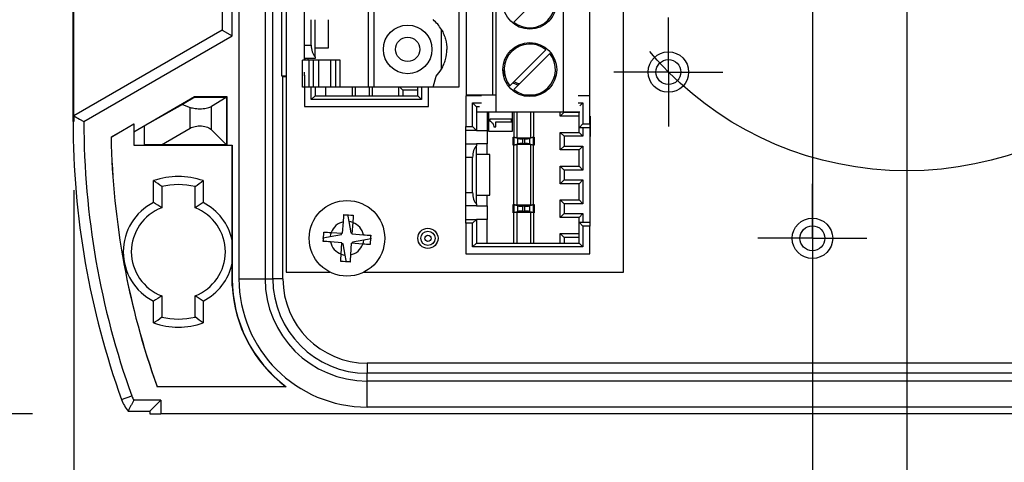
# Model space of a CAD drawing. Header units: millimetres. Extents: x 25 to 1092, y 25 to 838.
# Tile 4 of 18: x 191 to 264, y 392 to 425. Entities that reach past the tile are written whole.
import ezdxf

# ---------------------------------------------------------------- set-up
doc = ezdxf.new("R2010")
doc.units = ezdxf.units.MM
doc.header["$LTSCALE"] = 4
doc.linetypes.add('SLD-Center', pattern=[19.05, 15.24, -1.27, 1.27, -1.27])
doc.linetypes.add('SLD-Solid', pattern=[0])
doc.layers.add('CENTER', color=40, linetype='SLD-Center')
doc.layers.add('DIMENSIONS', color=140, linetype='SLD-Solid', lineweight=25)
doc.styles.add('SLDTEXTSTYLE0', font='TXT', dxfattribs={"width": 0.7})
doc.dimstyles.new('SLDDIMSTYLE0', dxfattribs={"dimtxt": 8.632031, "dimasz": 13.208, "dimexe": 0, "dimexo": 0.0625, "dimgap": 2.158008, "dimtad": 0, "dimtih": 1, "dimtoh": 1, "dimdec": 1, "dimrnd": 1e-09, "dimzin": 4, "dimdsep": 46, "dimtxsty": 'SLDTEXTSTYLE0', "dimsah": 1, "dimcen": 0, "dimadec": 0, "dimazin": 1, "dimtfac": 1, "dimtdec": 1, "dimtofl": 0, "dimtmove": 0, "dimatfit": 3, "dimfxl": 0, "dimfrac": 2, "dimtolj": 1, "dimtzin": 12, "dimarcsym": 0})
doc.dimstyles.new('SLDDIMSTYLE1', dxfattribs={"dimtxt": 8.632031, "dimasz": 13.208, "dimexe": 0, "dimexo": 0.0625, "dimgap": 2.158008, "dimtad": 0, "dimtih": 1, "dimtoh": 1, "dimdec": 1, "dimrnd": 1e-09, "dimzin": 12, "dimdsep": 46, "dimtxsty": 'SLDTEXTSTYLE0', "dimsah": 1, "dimcen": 0.09, "dimadec": 0, "dimazin": 3, "dimtfac": 1, "dimtdec": 1, "dimtofl": 0, "dimtmove": 0, "dimatfit": 3, "dimfxl": 0, "dimfrac": 2, "dimtolj": 1, "dimtzin": 12, "dimarcsym": 0})
doc.dimstyles.new('SLDDIMSTYLE2', dxfattribs={"dimtxt": 8.632031, "dimasz": 13.208, "dimexe": 0, "dimexo": 0.0625, "dimgap": 2.158008, "dimtad": 0, "dimtih": 1, "dimtoh": 1, "dimdec": 1, "dimrnd": 1e-09, "dimzin": 4, "dimdsep": 46, "dimtxsty": 'SLDTEXTSTYLE0', "dimsah": 1, "dimcen": 0.09, "dimadec": 0, "dimazin": 1, "dimtfac": 1, "dimtdec": 1, "dimtofl": 0, "dimtmove": 0, "dimatfit": 3, "dimfxl": 0, "dimfrac": 2, "dimtolj": 1, "dimtzin": 12, "dimarcsym": 0})

# ---------------------------------------------------------------- blocks, each defined once
blk = doc.blocks.new('_D')
at = {"layer": 'DIMENSIONS'}
for p, q in [((271.695, 418.56), (334.033, 332.509)), ((377.714, 351.903), (374.816, 351.903)), ((374.816, 351.903), (374.816, 338.184)), ((403.365, 351.903), (406.264, 351.903)), ((406.264, 351.903), (406.264, 338.184)), ((374.816, 338.184), (377.714, 338.184)), ((406.264, 338.184), (403.365, 338.184)), ((334.033, 332.509), (356.258, 332.509))]:
    blk.add_line(p, q, dxfattribs=at)
blk.add_solid([(271.695, 418.56), (277.798, 406.671), (281.089, 409.056)], dxfattribs=at)
at = {"layer": 'DIMENSIONS', "char_height": 8.4667, "attachment_point": 1, "style": 'SLDTEXTSTYLE0'}
for s, insert in [('%%c', (371.198, 364.75)), ('50.0', (384.231, 364.75)), ('1.97', (377.714, 349.098)), ('DRILLING', (362.608, 333.447)), ('PATTERN', (364.599, 319.728))]:
    blk.add_mtext(s, dxfattribs=dict(at, insert=insert))
blk = doc.blocks.new('_D_1')
at = {"layer": 'DIMENSIONS'}
for p, q in [((257.028, 433.725), (257.028, 293.605)), ((195.278, 412.375), (195.278, 293.605)), ((142.4, 306.305), (139.501, 306.305)), ((139.501, 306.305), (139.501, 292.586)), ((168.051, 306.305), (170.949, 306.305)), ((170.949, 306.305), (170.949, 292.586)), ((195.278, 306.305), (179.746, 306.305)), ((257.028, 306.305), (195.278, 306.305)), ((139.501, 292.586), (142.4, 292.586)), ((170.949, 292.586), (168.051, 292.586))]:
    blk.add_line(p, q, dxfattribs=at)
for points in [[(195.278, 306.305), (208.486, 304.273), (208.486, 308.337)], [(257.028, 306.305), (243.82, 308.337), (243.82, 304.273)]]:
    blk.add_solid(points, dxfattribs=at)
at = {"layer": 'DIMENSIONS', "char_height": 8.4667, "attachment_point": 1, "style": 'SLDTEXTSTYLE0'}
for s, insert in [('61.8', (142.4, 319.152)), ('2.43', (142.4, 303.5))]:
    blk.add_mtext(s, dxfattribs=dict(at, insert=insert))
blk = doc.blocks.new('_D_2')
at = {"layer": 'DIMENSIONS'}
for p, q in [((236.303, 438.805), (118.525, 438.805)), ((131.225, 438.805), (131.225, 395.805)), ((251.948, 438.805), (242.399, 438.805)), ((192.23, 395.805), (118.525, 395.805)), ((131.225, 369.879), (131.225, 395.805)), ((64.616, 369.879), (61.718, 369.879)), ((61.718, 369.879), (61.718, 356.16)), ((90.267, 369.879), (93.166, 369.879)), ((93.166, 369.879), (93.166, 356.16)), ((105.825, 369.879), (131.225, 369.879)), ((61.718, 356.16), (64.616, 356.16)), ((93.166, 356.16), (90.267, 356.16))]:
    blk.add_line(p, q, dxfattribs=at)
for points in [[(131.225, 438.805), (129.193, 425.597), (133.257, 425.597)], [(131.225, 395.805), (133.257, 409.013), (129.193, 409.013)]]:
    blk.add_solid(points, dxfattribs=at)
at = {"layer": 'DIMENSIONS', "char_height": 8.4667, "attachment_point": 1, "style": 'SLDTEXTSTYLE0'}
for s, insert in [('43.0', (64.616, 382.725)), ('1.69', (64.616, 367.074))]:
    blk.add_mtext(s, dxfattribs=dict(at, insert=insert))
blk = doc.blocks.new('_D_5')
at = {"layer": 'DIMENSIONS'}
for p, q in [((250.028, 433.725), (250.028, 341.605)), ((195.278, 412.375), (195.278, 341.605)), ((142.4, 354.305), (139.501, 354.305)), ((139.501, 354.305), (139.501, 340.586)), ((168.051, 354.305), (170.949, 354.305)), ((170.949, 354.305), (170.949, 340.586)), ((195.278, 354.305), (179.746, 354.305)), ((250.028, 354.305), (195.278, 354.305)), ((139.501, 340.586), (142.4, 340.586)), ((170.949, 340.586), (168.051, 340.586))]:
    blk.add_line(p, q, dxfattribs=at)
for points in [[(195.278, 354.305), (208.486, 352.273), (208.486, 356.337)], [(250.028, 354.305), (236.82, 356.337), (236.82, 352.273)]]:
    blk.add_solid(points, dxfattribs=at)
at = {"layer": 'DIMENSIONS', "char_height": 8.4667, "attachment_point": 1, "style": 'SLDTEXTSTYLE0'}
for s, insert in [('54.8', (142.4, 367.152)), ('2.16', (142.4, 351.5))]:
    blk.add_mtext(s, dxfattribs=dict(at, insert=insert))
blk = doc.blocks.new('SW_CENTERMARKSYMBOL_6')
at = {"layer": 'CENTER', "color": 0}
for p, q in [((0, 2.54), (0, 4.04)), ((0, 0), (0, 2.54)), ((-2.54, 0), (-4.04, 0)), ((0, 0), (-2.54, 0)), ((0, 0), (0, -2.54)), ((0, 0), (2.54, 0)), ((2.54, 0), (4.04, 0)), ((0, -2.54), (0, -4.04))]:
    blk.add_line(p, q, dxfattribs=at)
blk = doc.blocks.new('SW_CENTERMARKSYMBOL_9')
at = {"layer": 'CENTER', "color": 0}
for p, q in [((0, 2.54), (0, 4.04)), ((0, 0), (0, 2.54)), ((-2.54, 0), (-4.04, 0)), ((0, 0), (-2.54, 0)), ((0, 0), (0, -2.54)), ((0, 0), (2.54, 0)), ((2.54, 0), (4.04, 0)), ((0, -2.54), (0, -4.04))]:
    blk.add_line(p, q, dxfattribs=at)

msp = doc.modelspace()

# ---------------------------------------------------------------- linework, layer by layer
for p, q in [((207.523, 471.805), (207.523, 405.805)), ((209.455, 471.805), (209.455, 405.805)), ((210.028, 405.805), (210.028, 471.805)), ((211.028, 471.305), (211.028, 406.305)), ((236.028, 406.305), (236.028, 471.305)), ((195.225, 417.455), (195.225, 460.156)), ((195.278, 417.455), (195.278, 460.156)), ((226.578, 418.165), (226.578, 458.805)), ((231.578, 418.165), (231.578, 458.805)), ((233.528, 419.355), (233.528, 458.805)), ((206.278, 453.372), (206.278, 424.239)), ((207.028, 423.805), (207.028, 453.805)), ((223.828, 441.505), (223.828, 420.005)), ((217.128, 420.005), (217.128, 440.005)), ((217.528, 440.005), (217.528, 420.005)), ((224.378, 419.405), (224.378, 429.565)), ((226.328, 419.405), (226.328, 429.565)), ((227.884, 424.828), (230.556, 427.5)), ((210.665, 425.777), (210.665, 420.834)), ((212.368, 423.125), (212.368, 425.725)), ((212.88, 423.125), (212.88, 425.005)), ((213.168, 422.925), (213.168, 425.005)), ((214.168, 422.925), (214.168, 425.005)), ((206.278, 424.239), (195.279, 417.889)), ((206.278, 424.239), (207.028, 423.805)), ((222.528, 421.336), (222.528, 424.275)), ((196.028, 417.455), (207.028, 423.805)), ((212.368, 423.125), (212.88, 423.125)), ((212.368, 422.125), (212.368, 423.125)), ((213.168, 422.259), (213.168, 422.925)), ((213.168, 422.925), (214.168, 422.925)), ((230.273, 422.783), (227.601, 420.111)), ((229.69, 423.21), (229.61, 423.13)), ((230.008, 422.962), (230.081, 423.036)), ((212.228, 420.005), (212.228, 422.005)), ((212.728, 422.005), (212.228, 422.005)), ((213.168, 422.125), (212.368, 422.125)), ((212.368, 422.005), (212.368, 422.125)), ((212.428, 422.005), (212.428, 422.125)), ((212.628, 422.125), (212.628, 422.005)), ((212.728, 420.005), (212.728, 422.005)), ((213.051, 422.005), (212.728, 422.005)), ((213.051, 420.005), (213.051, 422.005)), ((213.437, 422.005), (213.051, 422.005)), ((213.168, 422.259), (213.168, 422.125)), ((213.437, 420.005), (213.437, 422.005)), ((214.319, 422.005), (213.437, 422.005)), ((214.319, 420.005), (214.319, 422.005)), ((214.706, 422.005), (214.319, 422.005)), ((214.706, 420.005), (214.706, 422.005)), ((215.028, 422.005), (214.706, 422.005)), ((215.028, 420.005), (215.028, 422.005)), ((227.884, 419.828), (230.556, 422.5)), ((230.676, 422.509), (230.718, 422.266)), ((230.828, 422.046), (230.815, 422.298)), ((212.368, 421.125), (212.385, 421.125)), ((212.368, 420.837), (212.368, 421.125)), ((227.189, 421.105), (227.078, 421.325)), ((210.665, 420.834), (210.779, 420.805)), ((210.665, 420.834), (211.028, 420.834)), ((210.779, 405.805), (210.779, 420.805)), ((210.779, 420.805), (211.028, 420.805)), ((212.428, 420.837), (212.368, 420.837)), ((212.368, 420.837), (212.368, 418.575)), ((221.909, 420.012), (222.139, 420.817)), ((227.092, 421.073), (227.231, 420.862)), ((212.368, 420.005), (212.228, 420.005)), ((212.728, 420.005), (212.428, 420.005)), ((213.051, 420.005), (212.728, 420.005)), ((212.88, 419.087), (212.88, 420.005)), ((213.437, 420.005), (213.051, 420.005)), ((213.168, 420.005), (213.168, 419.375)), ((214.319, 420.005), (213.437, 420.005)), ((213.968, 419.375), (213.968, 420.005)), ((214.706, 420.005), (214.319, 420.005)), ((215.028, 420.005), (214.706, 420.005)), ((217.128, 420.005), (215.028, 420.005)), ((215.943, 419.375), (215.943, 420.005)), ((216.145, 420.005), (216.145, 419.375)), ((217.528, 420.005), (217.128, 420.005)), ((217.191, 419.375), (217.191, 420.005)), ((217.393, 420.005), (217.393, 419.375)), ((221.918, 420.005), (217.528, 420.005)), ((219.368, 419.375), (219.368, 420.005)), ((219.438, 420.005), (219.657, 419.787)), ((220.768, 419.787), (219.657, 419.787)), ((219.657, 419.787), (219.657, 419.375)), ((220.768, 419.375), (220.768, 420.005)), ((221.057, 420.005), (221.057, 419.087)), ((221.568, 418.575), (221.568, 420.005)), ((223.828, 420.005), (221.918, 420.005)), ((199.728, 416.704), (204.234, 419.305)), ((204.244, 419.27), (203.325, 418.724)), ((204.244, 419.27), (204.234, 419.305)), ((204.234, 419.305), (206.628, 419.305)), ((204.244, 419.27), (206.571, 419.27)), ((205.486, 418.586), (206.571, 419.27)), ((206.593, 419.27), (206.571, 419.27)), ((206.593, 419.27), (206.628, 419.305)), ((206.593, 419.27), (206.593, 415.741)), ((206.628, 419.305), (206.628, 415.705)), ((213.168, 419.375), (212.88, 419.087)), ((221.057, 419.087), (212.88, 419.087)), ((213.168, 419.375), (220.768, 419.375)), ((220.768, 419.375), (221.057, 419.087)), ((225.495, 419.355), (224.328, 419.355)), ((224.328, 419.355), (224.328, 417.094)), ((226.328, 419.405), (224.378, 419.405)), ((224.628, 419.355), (224.628, 419.405)), ((226.547, 419.405), (226.328, 419.405)), ((229.703, 419.405), (228.454, 419.405)), ((233.528, 419.355), (232.662, 419.355)), ((233.528, 417.294), (233.528, 419.355)), ((203.325, 418.724), (200.528, 417.138)), ((203.325, 418.724), (203.913, 418.51)), ((203.913, 416.967), (203.913, 418.51)), ((205.486, 416.847), (205.486, 418.586)), ((212.368, 418.575), (221.568, 418.575)), ((224.84, 417.094), (224.84, 418.844)), ((224.84, 418.844), (225.128, 418.555)), ((224.84, 418.844), (225.495, 418.844)), ((225.128, 418.555), (225.128, 416.805)), ((225.34, 418.555), (225.128, 418.555)), ((232.662, 418.844), (233.017, 418.844)), ((233.017, 418.844), (232.786, 418.613)), ((233.017, 418.844), (233.017, 417.294)), ((195.225, 417.455), (195.278, 417.455)), ((226.578, 418.165), (225.128, 418.165)), ((225.928, 418.165), (225.928, 416.805)), ((226.028, 418.165), (226.028, 416.735)), ((226.128, 417.635), (226.128, 417.475)), ((227.728, 417.635), (226.128, 417.635)), ((226.128, 417.475), (226.188, 417.455)), ((226.188, 417.455), (226.268, 417.395)), ((231.578, 418.165), (226.578, 418.165)), ((227.728, 417.435), (227.728, 417.635)), ((227.803, 416.735), (227.803, 418.165)), ((227.903, 418.165), (227.903, 416.305)), ((228.105, 418.165), (228.105, 416.255)), ((229.151, 416.255), (229.151, 418.165)), ((229.353, 418.165), (229.353, 416.299)), ((231.328, 417.855), (231.328, 418.165)), ((231.328, 417.855), (231.617, 418.144)), ((232.728, 417.855), (231.328, 417.855)), ((232.786, 418.165), (231.578, 418.165)), ((231.617, 418.165), (231.617, 418.144)), ((231.617, 418.144), (232.728, 418.144)), ((232.728, 417.005), (232.728, 418.165)), ((233.528, 417.855), (233.548, 417.855)), ((233.548, 417.837), (233.528, 417.837)), ((233.528, 417.556), (233.548, 417.556)), ((233.548, 417.511), (233.528, 417.511)), ((233.548, 417.855), (233.548, 417.837)), ((233.548, 417.837), (233.548, 417.556)), ((233.548, 417.556), (233.548, 417.511)), ((233.548, 417.511), (233.548, 417.432)), ((198.04, 416.306), (199.728, 417.281)), ((199.719, 417.271), (198.044, 416.304)), ((199.728, 417.281), (199.719, 417.271)), ((199.719, 417.271), (199.719, 415.697)), ((199.728, 417.281), (199.728, 416.704)), ((199.728, 416.704), (200.528, 417.138)), ((200.528, 415.73), (200.528, 417.138)), ((201.79, 415.741), (203.913, 416.967)), ((206.593, 415.741), (205.486, 416.847)), ((224.328, 417.094), (224.84, 417.094)), ((224.328, 416.805), (224.328, 417.094)), ((225.128, 416.805), (224.328, 416.805)), ((224.328, 415.805), (224.328, 416.805)), ((224.84, 417.094), (225.128, 416.805)), ((225.128, 416.805), (225.928, 416.805)), ((225.928, 416.805), (225.928, 415.805)), ((226.028, 416.735), (227.803, 416.735)), ((226.268, 417.395), (226.328, 417.335)), ((226.328, 417.335), (226.368, 417.255)), ((226.368, 417.255), (226.388, 417.195)), ((226.388, 417.195), (226.408, 417.095)), ((226.408, 417.095), (226.408, 417.055)), ((226.408, 417.055), (226.568, 417.055)), ((226.568, 417.435), (227.728, 417.435)), ((226.568, 417.055), (226.568, 417.435)), ((233.017, 417.294), (232.728, 417.005)), ((233.528, 417.005), (232.728, 417.005)), ((232.728, 416.655), (232.728, 417.005)), ((233.017, 417.294), (233.528, 417.294)), ((233.017, 417.005), (233.017, 416.367)), ((233.528, 417.432), (233.548, 417.432)), ((233.528, 417.369), (233.548, 417.369)), ((233.548, 417.35), (233.528, 417.35)), ((233.528, 417.294), (233.528, 417.005)), ((233.528, 417.063), (233.548, 417.063)), ((233.548, 417.018), (233.528, 417.018)), ((233.528, 417.005), (233.528, 410.005)), ((233.548, 417.432), (233.548, 417.369)), ((233.548, 417.369), (233.548, 417.35)), ((233.548, 417.35), (233.548, 417.063)), ((233.548, 417.063), (233.548, 417.018)), ((233.548, 417.018), (233.548, 416.423)), ((198.044, 416.304), (198.04, 416.306)), ((199.728, 416.704), (199.728, 415.705)), ((227.853, 416.305), (227.874, 416.305)), ((227.853, 416.294), (227.853, 416.305)), ((227.853, 415.717), (227.853, 416.294)), ((228.105, 416.255), (227.874, 416.305)), ((227.874, 416.305), (227.903, 416.305)), ((228.2, 416.205), (227.907, 416.269)), ((227.907, 416.269), (227.907, 415.742)), ((228.105, 416.255), (229.151, 416.255)), ((228.2, 415.805), (228.2, 416.205)), ((228.71, 416.18), (228.546, 416.18)), ((228.546, 416.18), (228.546, 415.83)), ((228.71, 415.83), (228.71, 416.18)), ((229.35, 416.269), (229.057, 416.205)), ((229.057, 416.205), (229.057, 415.805)), ((229.353, 416.299), (229.151, 416.255)), ((229.35, 415.742), (229.35, 416.269)), ((229.353, 416.305), (229.403, 416.305)), ((229.403, 416.305), (229.403, 416.294)), ((229.403, 416.294), (229.403, 415.717)), ((231.617, 416.367), (231.328, 416.655)), ((231.328, 416.655), (232.728, 416.655)), ((231.328, 415.355), (231.328, 416.655)), ((231.617, 416.367), (231.617, 415.644)), ((233.017, 416.367), (231.617, 416.367)), ((233.017, 416.367), (232.728, 416.655)), ((233.528, 416.423), (233.548, 416.423)), ((233.548, 416.36), (233.528, 416.36)), ((233.548, 416.423), (233.548, 416.36)), ((199.728, 415.705), (199.719, 415.697)), ((199.719, 415.697), (207.024, 415.697)), ((199.728, 415.705), (200.528, 415.73)), ((201.79, 415.741), (200.528, 415.73)), ((206.593, 415.741), (201.79, 415.741)), ((206.593, 415.741), (206.628, 415.705)), ((206.628, 415.705), (207.028, 415.705)), ((207.028, 415.705), (207.024, 415.697)), ((207.024, 415.697), (207.024, 408.643)), ((207.028, 405.805), (207.028, 415.705)), ((224.328, 415.805), (225.128, 415.805)), ((224.328, 414.805), (224.328, 415.805)), ((225.128, 415.805), (225.128, 415.671)), ((225.928, 415.805), (225.128, 415.805)), ((225.128, 415.005), (225.128, 415.671)), ((225.928, 415.005), (225.928, 415.805)), ((227.853, 415.705), (227.853, 415.717)), ((227.874, 415.705), (227.853, 415.705)), ((227.874, 415.705), (228.105, 415.755)), ((227.874, 415.705), (227.903, 415.705)), ((227.903, 411.305), (227.903, 415.705)), ((227.907, 415.742), (228.2, 415.805)), ((229.151, 415.755), (228.105, 415.755)), ((228.105, 415.755), (228.105, 411.255)), ((228.546, 415.83), (228.71, 415.83)), ((229.057, 415.805), (229.35, 415.742)), ((229.151, 415.755), (229.382, 415.705)), ((229.151, 411.255), (229.151, 415.755)), ((229.353, 411.305), (229.353, 415.705)), ((229.382, 415.705), (229.353, 415.705)), ((229.403, 415.705), (229.382, 415.705)), ((229.403, 415.717), (229.403, 415.705)), ((231.617, 415.644), (231.328, 415.355)), ((232.728, 415.355), (231.328, 415.355)), ((231.617, 415.644), (233.017, 415.644)), ((233.017, 415.644), (232.728, 415.355)), ((232.728, 414.155), (232.728, 415.355)), ((233.017, 415.644), (233.017, 413.867)), ((224.84, 414.805), (224.328, 414.805)), ((224.328, 412.205), (224.328, 414.805)), ((224.84, 412.205), (224.84, 414.805)), ((225.128, 412.005), (225.128, 415.005)), ((226.128, 415.005), (225.128, 415.005)), ((226.128, 412.005), (226.128, 415.005)), ((231.617, 413.867), (231.328, 414.155)), ((231.328, 414.155), (232.728, 414.155)), ((231.328, 412.855), (231.328, 414.155)), ((231.617, 413.867), (231.617, 413.144)), ((233.017, 413.867), (231.617, 413.867)), ((233.017, 413.867), (232.728, 414.155)), ((201.196, 411.454), (201.196, 413.079)), ((204.861, 413.079), (204.861, 411.454)), ((231.617, 413.144), (231.328, 412.855)), ((231.617, 413.144), (233.017, 413.144)), ((233.017, 413.144), (232.728, 412.855)), ((233.017, 413.144), (233.017, 411.367)), ((201.793, 412.635), (201.793, 411.064)), ((204.263, 411.064), (204.263, 412.635)), ((232.728, 412.855), (231.328, 412.855)), ((232.728, 411.655), (232.728, 412.855)), ((224.328, 412.205), (224.84, 412.205)), ((224.328, 411.205), (224.328, 412.205)), ((225.128, 411.339), (225.128, 412.005)), ((225.128, 412.005), (226.128, 412.005)), ((225.928, 411.205), (225.928, 412.005)), ((231.328, 410.355), (231.328, 411.655)), ((231.617, 411.367), (231.328, 411.655)), ((231.328, 411.655), (232.728, 411.655)), ((233.017, 411.367), (232.728, 411.655)), ((225.128, 411.205), (224.328, 411.205)), ((224.328, 410.205), (224.328, 411.205)), ((225.128, 411.339), (225.128, 411.205)), ((225.128, 411.205), (225.928, 411.205)), ((225.928, 411.205), (225.928, 410.205)), ((227.853, 411.294), (227.853, 411.305)), ((227.853, 411.305), (227.874, 411.305)), ((227.853, 410.717), (227.853, 411.294)), ((228.105, 411.255), (227.874, 411.305)), ((227.874, 411.305), (227.903, 411.305)), ((228.2, 411.205), (227.907, 411.269)), ((227.907, 411.269), (227.907, 410.742)), ((229.151, 411.255), (228.105, 411.255)), ((228.2, 410.805), (228.2, 411.205)), ((228.546, 411.18), (228.546, 410.83)), ((228.71, 411.18), (228.546, 411.18)), ((228.71, 410.83), (228.71, 411.18)), ((229.35, 411.269), (229.057, 411.205)), ((229.057, 411.205), (229.057, 410.805)), ((229.382, 411.305), (229.151, 411.255)), ((229.35, 410.742), (229.35, 411.269)), ((229.353, 411.305), (229.382, 411.305)), ((229.382, 411.305), (229.403, 411.305)), ((229.403, 411.305), (229.403, 411.294)), ((229.403, 411.294), (229.403, 410.717)), ((231.617, 411.367), (231.617, 410.644)), ((233.017, 411.367), (231.617, 411.367)), ((215.3, 410.528), (215.439, 410.552)), ((224.328, 410.205), (225.128, 410.205)), ((224.328, 409.917), (224.328, 410.205)), ((225.128, 410.205), (224.84, 409.917)), ((225.128, 410.205), (225.128, 408.455)), ((225.928, 410.205), (225.128, 410.205)), ((225.928, 408.455), (225.928, 410.205)), ((227.853, 410.705), (227.853, 410.717)), ((227.903, 410.705), (227.853, 410.705)), ((227.903, 410.712), (228.105, 410.755)), ((227.903, 408.455), (227.903, 410.712)), ((227.907, 410.742), (228.2, 410.805)), ((228.105, 410.755), (229.151, 410.755)), ((228.105, 410.755), (228.105, 408.455)), ((228.546, 410.83), (228.71, 410.83)), ((229.057, 410.805), (229.35, 410.742)), ((229.151, 410.755), (229.353, 410.712)), ((229.151, 408.455), (229.151, 410.755)), ((229.353, 410.712), (229.353, 408.455)), ((229.403, 410.705), (229.353, 410.705)), ((229.403, 410.717), (229.403, 410.705)), ((231.617, 410.644), (231.328, 410.355)), ((232.728, 410.355), (231.328, 410.355)), ((231.617, 410.644), (233.017, 410.644)), ((233.017, 410.644), (232.728, 410.355)), ((232.728, 410.005), (232.728, 410.355)), ((233.017, 410.644), (233.017, 410.005)), ((215.206, 409.176), (215.265, 410.027)), ((215.666, 410.048), (215.811, 409.207)), ((215.958, 409.979), (215.899, 409.128)), ((224.84, 409.917), (224.328, 409.917)), ((224.328, 409.917), (224.328, 407.655)), ((224.84, 408.167), (224.84, 409.917)), ((232.728, 410.005), (233.017, 409.717)), ((232.728, 410.005), (233.528, 410.005)), ((232.728, 408.455), (232.728, 410.005)), ((233.528, 409.717), (233.017, 409.717)), ((233.017, 409.717), (233.017, 408.167)), ((233.528, 410.005), (233.528, 409.717)), ((233.528, 407.655), (233.528, 409.717)), ((213.806, 408.578), (213.758, 408.852)), ((214.286, 408.943), (215.127, 409.088)), ((214.354, 409.235), (215.206, 409.176)), ((215.127, 409.088), (215.111, 409.183)), ((215.811, 409.207), (215.905, 409.223)), ((215.899, 409.128), (216.75, 409.068)), ((217.251, 409.033), (217.298, 408.759)), ((231.328, 408.455), (231.328, 409.155)), ((231.328, 409.155), (231.617, 408.867)), ((231.328, 409.155), (232.728, 409.155)), ((231.617, 408.867), (231.617, 408.455)), ((232.728, 408.867), (231.617, 408.867)), ((215.158, 408.483), (214.306, 408.543)), ((215.098, 407.632), (215.158, 408.483)), ((215.245, 408.404), (215.151, 408.388)), ((215.391, 407.563), (215.245, 408.404)), ((215.85, 408.435), (215.791, 407.583)), ((216.702, 408.375), (215.85, 408.435)), ((216.771, 408.668), (215.93, 408.523)), ((215.93, 408.523), (215.946, 408.428)), ((225.128, 408.455), (224.84, 408.167)), ((233.017, 408.167), (224.84, 408.167)), ((225.128, 408.455), (232.728, 408.455)), ((232.728, 408.455), (233.017, 408.167)), ((224.328, 407.655), (233.528, 407.655)), ((207.024, 406.968), (207.024, 405.293)), ((215.756, 407.083), (215.617, 407.059)), ((207.523, 405.805), (209.455, 405.805)), ((209.455, 405.805), (210.028, 405.805)), ((210.779, 405.805), (210.028, 405.805)), ((211.028, 406.305), (214.267, 406.305)), ((216.789, 406.305), (236.028, 406.305)), ((201.793, 404.546), (201.793, 402.976)), ((204.263, 402.976), (204.263, 404.546)), ((201.196, 402.532), (201.196, 404.157)), ((204.861, 404.157), (204.861, 402.532)), ((217.028, 399.556), (217.028, 398.805)), ((283.028, 399.556), (217.028, 399.556)), ((217.028, 398.232), (217.028, 398.805)), ((283.028, 398.805), (217.028, 398.805)), ((201.456, 397.823), (201.458, 397.805)), ((201.456, 397.823), (210.976, 397.823)), ((211.028, 397.805), (201.458, 397.805)), ((217.028, 396.301), (217.028, 398.232)), ((283.028, 398.232), (217.028, 398.232)), ((198.821, 396.856), (199.576, 397.128)), ((201.728, 396.805), (199.726, 396.805)), ((200.925, 396.002), (201.728, 396.805)), ((201.728, 396.805), (201.728, 395.805)), ((283.028, 396.301), (217.028, 396.301)), ((199.312, 396.002), (200.925, 396.002)), ((200.925, 396.002), (200.925, 395.805)), ((200.925, 395.805), (201.728, 395.805)), ((298.328, 395.805), (201.728, 395.805))]:
    msp.add_line(p, q)
at = {"flags": 128}
for points in [[(228.297, 420.241), (228.242, 420.258), (227.898, 420.408)], [(227.825, 420.335), (228.106, 420.2), (228.217, 420.161)], [(195.279, 417.889), (195.698, 417.645), (196.028, 417.455)], [(215.966, 409.976), (215.821, 410.021), (215.666, 410.048)], [(214.354, 409.235), (214.313, 409.098), (214.286, 408.943)], [(216.699, 408.368), (216.744, 408.513), (216.771, 408.668)], [(215.09, 407.635), (215.236, 407.59), (215.391, 407.563)]]:
    msp.add_lwpolyline(points, dxfattribs=at)
for centre, radius in [((229.078, 426.305), 2), ((220.028, 422.805), 1.8), ((220.028, 422.805), 0.9), ((229.078, 421.305), 2), ((239.351, 421.128), 1.5), ((239.351, 421.128), 0.923), ((215.528, 408.805), 2.8), ((250.028, 408.805), 1.5), ((221.528, 408.805), 0.75), ((250.028, 408.805), 0.923), ((221.528, 408.805), 0.529), ((221.528, 408.805), 0.234)]:
    msp.add_circle(centre, radius)
for centre, radius, start, end in [((229.078, 426.305), 1.9, 231.04233, 38.95767), ((220.028, 422.805), 2.9, 30.45031, 49.55637), ((229.078, 421.305), 1.9, 51.04233, 218.95767), ((229.078, 421.305), 1.9, 231.04233, 38.95767), ((220.028, 422.805), 2.9, 316.71871, 329.54969), ((220.028, 417.805), 2.9, 49.34275, 49.55637), ((256.028, 417.455), 60.803, 180, 199.80246), ((256.028, 417.455), 60.751, 179.59045, 180), ((256.028, 417.455), 60, 180, 199.80246), ((256.028, 417.455), 58, 181.13427, 199.80246), ((256.028, 417.455), 57.996, 181.13682, 199.78569), ((203.028, 407.805), 5.583, 70.83659, 109.16341), ((203.028, 407.805), 4.985, 75.65462, 104.34538), ((203.028, 407.805), 4.083, 116.67143, 243.32857), ((203.028, 407.805), 3.485, 110.75694, 249.24306), ((203.028, 407.805), 3.485, 290.75694, 69.24306), ((203.028, 407.805), 4.083, 11.84351, 63.32857), ((215.528, 408.805), 1.25, 102.13527, 159.88215), ((215.528, 408.805), 1.25, 12.13527, 69.88215), ((215.528, 408.805), 1.25, 192.13527, 249.88215), ((215.528, 408.805), 1.25, 282.13527, 339.88215), ((203.028, 407.805), 4.083, 296.67143, 348.15649), ((217.028, 405.805), 10, 180, 233.1301), ((217.028, 405.805), 9.505, 180, 270), ((217.028, 405.805), 7.573, 180, 270), ((217.028, 405.805), 7, 180, 270), ((217.028, 405.805), 6.249, 180, 270), ((217.028, 405.805), 10.017, 182.92957, 232.83163), ((203.028, 407.805), 4.985, 255.65462, 284.34538), ((203.028, 407.805), 5.583, 250.83659, 289.16341), ((201.458, 397.805), 2, 199.80246, 210), ((201.458, 397.805), 2.803, 199.80246, 220.03316)]:
    msp.add_arc(centre, radius, start, end)
for points, knots in [([(222.528, 424.275), (222.597, 424.159), (222.656, 424.04), (222.756, 423.798), (222.798, 423.674), (222.896, 423.304), (222.928, 423.055), (222.928, 422.805)], [0, 0, 0, 0, 0.25, 0.25, 0.5, 0.5, 1, 1, 1, 1]), ([(212.88, 423.125), (212.88, 422.959), (212.905, 422.78), (213.008, 422.471), (213.085, 422.343), (213.168, 422.259)], [0, 0, 0, 0, 0.5, 0.5, 1, 1, 1, 1]), ([(222.528, 421.336), (222.597, 421.452), (222.656, 421.571), (222.756, 421.813), (222.798, 421.937), (222.896, 422.307), (222.928, 422.556), (222.928, 422.805)], [0, 0, 0, 0, 0.25, 0.25, 0.5, 0.5, 1, 1, 1, 1]), ([(203.913, 418.51), (204.007, 418.476), (204.13, 418.445), (204.42, 418.406), (204.588, 418.399), (204.914, 418.414), (205.07, 418.438), (205.323, 418.503), (205.42, 418.544), (205.486, 418.586)], [0, 0, 0, 0, 0.25, 0.25, 0.5, 0.5, 0.75, 0.75, 1, 1, 1, 1]), ([(203.913, 416.967), (204.007, 417.021), (204.13, 417.07), (204.42, 417.131), (204.588, 417.143), (204.914, 417.119), (205.07, 417.082), (205.323, 416.979), (205.42, 416.913), (205.486, 416.847)], [0, 0, 0, 0, 0.25, 0.25, 0.5, 0.5, 0.75, 0.75, 1, 1, 1, 1]), ([(228.2, 416.205), (228.233, 416.198), (228.284, 416.192), (228.408, 416.183), (228.479, 416.18), (228.546, 416.18)], [0, 0, 0, 0, 0.5, 0.5, 1, 1, 1, 1]), ([(228.71, 416.18), (228.777, 416.18), (228.849, 416.183), (228.972, 416.192), (229.023, 416.198), (229.057, 416.205)], [0, 0, 0, 0, 0.5, 0.5, 1, 1, 1, 1]), ([(225.128, 415.671), (225.045, 415.588), (224.968, 415.46), (224.865, 415.151), (224.84, 414.972), (224.84, 414.805)], [0, 0, 0, 0, 0.5, 0.5, 1, 1, 1, 1]), ([(228.546, 415.83), (228.479, 415.83), (228.408, 415.828), (228.284, 415.819), (228.233, 415.813), (228.2, 415.805)], [0, 0, 0, 0, 0.5, 0.5, 1, 1, 1, 1]), ([(229.057, 415.805), (229.023, 415.813), (228.972, 415.819), (228.849, 415.828), (228.777, 415.83), (228.71, 415.83)], [0, 0, 0, 0, 0.5, 0.5, 1, 1, 1, 1]), ([(224.84, 412.205), (224.84, 412.039), (224.865, 411.86), (224.968, 411.551), (225.045, 411.423), (225.128, 411.339)], [0, 0, 0, 0, 0.5, 0.5, 1, 1, 1, 1]), ([(228.2, 411.205), (228.233, 411.198), (228.284, 411.192), (228.408, 411.183), (228.479, 411.18), (228.546, 411.18)], [0, 0, 0, 0, 0.5, 0.5, 1, 1, 1, 1]), ([(228.71, 411.18), (228.777, 411.18), (228.849, 411.183), (228.972, 411.192), (229.023, 411.198), (229.057, 411.205)], [0, 0, 0, 0, 0.5, 0.5, 1, 1, 1, 1]), ([(228.546, 410.83), (228.479, 410.83), (228.408, 410.828), (228.284, 410.819), (228.233, 410.813), (228.2, 410.805)], [0, 0, 0, 0, 0.5, 0.5, 1, 1, 1, 1]), ([(229.057, 410.805), (229.023, 410.813), (228.972, 410.819), (228.849, 410.828), (228.777, 410.83), (228.71, 410.83)], [0, 0, 0, 0, 0.5, 0.5, 1, 1, 1, 1]), ([(207.024, 408.643), (207.024, 408.573), (207.024, 408.434), (207.024, 408.224), (207.023, 408.016), (207.023, 407.737), (207.024, 407.386), (207.024, 407.108), (207.024, 406.968)], [0, 0, 0, 0, 0.1267735, 0.2519369, 0.3758061, 0.4987066, 0.7465861, 1, 1, 1, 1]), ([(207.024, 405.293), (207.024, 405.312), (207.025, 405.347), (207.026, 405.404), (207.026, 405.46), (207.027, 405.516), (207.027, 405.573), (207.028, 405.629), (207.028, 405.686), (207.028, 405.744), (207.028, 405.786), (207.028, 405.805)], [0, 0, 0, 0, 0.186355, 0.352377, 0.498303, 0.624481, 0.73145, 0.820105, 0.892023, 0.950163, 1, 1, 1, 1]), ([(199.726, 396.805), (199.691, 396.744), (199.619, 396.617), (199.516, 396.422), (199.413, 396.216), (199.346, 396.075), (199.312, 396.002)], [0, 0, 0, 0, 0.229982, 0.473309, 0.729982, 1, 1, 1, 1])]:
    msp.add_open_spline(points, degree=3, knots=knots)
for points in [[(227.853, 416.294), (227.853, 416.285), (227.872, 416.276), (227.907, 416.269)], [(229.35, 416.269), (229.384, 416.276), (229.403, 416.285), (229.403, 416.294)], [(227.907, 415.742), (227.872, 415.735), (227.853, 415.726), (227.853, 415.717)], [(229.403, 415.717), (229.403, 415.726), (229.384, 415.735), (229.35, 415.742)], [(201.793, 412.635), (201.596, 412.788), (201.397, 412.936), (201.196, 413.079)], [(204.263, 412.635), (204.461, 412.788), (204.66, 412.936), (204.861, 413.079)], [(201.793, 411.064), (201.596, 411.2), (201.397, 411.33), (201.196, 411.454)], [(204.861, 411.454), (204.66, 411.33), (204.46, 411.2), (204.263, 411.064)], [(227.853, 411.294), (227.853, 411.285), (227.872, 411.276), (227.907, 411.269)], [(229.35, 411.269), (229.384, 411.276), (229.403, 411.285), (229.403, 411.294)], [(215.265, 410.027), (215.278, 410.212), (215.291, 410.392), (215.303, 410.561)], [(215.303, 410.561), (215.534, 410.545), (215.764, 410.529), (215.995, 410.513)], [(215.574, 410.575), (215.603, 410.408), (215.634, 410.23), (215.666, 410.048)], [(215.995, 410.513), (215.984, 410.344), (215.971, 410.164), (215.958, 409.979)], [(227.907, 410.742), (227.872, 410.735), (227.853, 410.726), (227.853, 410.717)], [(229.403, 410.717), (229.403, 410.726), (229.384, 410.735), (229.35, 410.742)], [(213.758, 408.852), (213.926, 408.881), (214.104, 408.911), (214.286, 408.943)], [(213.772, 408.58), (213.788, 408.811), (213.804, 409.042), (213.821, 409.273)], [(213.821, 409.273), (213.99, 409.261), (214.17, 409.248), (214.354, 409.235)], [(216.75, 409.068), (216.935, 409.055), (217.115, 409.043), (217.284, 409.031)], [(217.298, 408.759), (217.131, 408.73), (216.953, 408.7), (216.771, 408.668)], [(217.284, 409.031), (217.268, 408.8), (217.252, 408.569), (217.236, 408.338)], [(214.306, 408.543), (214.122, 408.556), (213.942, 408.568), (213.772, 408.58)], [(217.236, 408.338), (217.066, 408.35), (216.886, 408.363), (216.702, 408.375)], [(215.061, 407.098), (215.073, 407.267), (215.085, 407.447), (215.098, 407.632)], [(215.482, 407.036), (215.453, 407.203), (215.422, 407.381), (215.391, 407.563)], [(215.791, 407.583), (215.778, 407.399), (215.766, 407.219), (215.754, 407.049)], [(215.754, 407.049), (215.523, 407.066), (215.292, 407.082), (215.061, 407.098)], [(201.793, 404.546), (201.596, 404.41), (201.397, 404.281), (201.196, 404.157)], [(204.861, 404.157), (204.66, 404.281), (204.46, 404.41), (204.263, 404.546)], [(201.196, 402.532), (201.397, 402.675), (201.596, 402.823), (201.793, 402.976)], [(204.861, 402.532), (204.66, 402.675), (204.461, 402.823), (204.263, 402.976)], [(211.028, 397.805), (211.011, 397.811), (210.993, 397.817), (210.976, 397.823)]]:
    msp.add_open_spline(points, degree=3)
at = {"layer": 'CENTER', "linetype": 'SLD-Center'}
msp.add_circle((257.028, 438.805), 25, dxfattribs=at)

# ---------------------------------------------------------------- block references
at = {"layer": 'CENTER'}
for name, p in [('SW_CENTERMARKSYMBOL_6', (239.351, 421.128)), ('SW_CENTERMARKSYMBOL_9', (250.028, 408.805))]:
    msp.add_blockref(name, p, dxfattribs=at)

# ---------------------------------------------------------------- dimensions: what is measured, and where the dimension line sits
at = {"layer": 'DIMENSIONS'}
dim = msp.add_diameter_dim_2p(p1=(242.362, 459.051), p2=(271.695, 418.56), text='<>\\PDRILLING\\PPATTERN', dimstyle='SLDDIMSTYLE0', dxfattribs=at)
dim.commit()
dim.dimension.update_dxf_attribs({"geometry": '_D', "text_midpoint": (390.54, 336.969), "dimtype": 163})
dim = msp.add_linear_dim(base=(131.225, 395.805), p1=(257.028, 438.805), p2=(200.925, 395.805), angle=90, dimstyle='SLDDIMSTYLE2', dxfattribs=at)
dim.commit()
dim.dimension.update_dxf_attribs({"geometry": '_D_2', "text_midpoint": (131.225, 369.879), "dimtype": 160})
for base, p1, p2, picture, middle in [((195.2776, 306.3054), (257.0282, 438.8054), (195.2776, 417.4546), '_D_1', (155.2253, 306.3054)), ((250.0282, 354.3054), (195.2776, 417.4546), (250.0282, 438.8054), '_D_5', (155.2253, 354.3054))]:
    dim = msp.add_linear_dim(base=base, p1=p1, p2=p2, dimstyle='SLDDIMSTYLE1', dxfattribs=at)
    dim.commit()
    dim.dimension.update_dxf_attribs({"geometry": picture, "text_midpoint": middle, "dimtype": 160})

doc.saveas('drawing.dxf')
